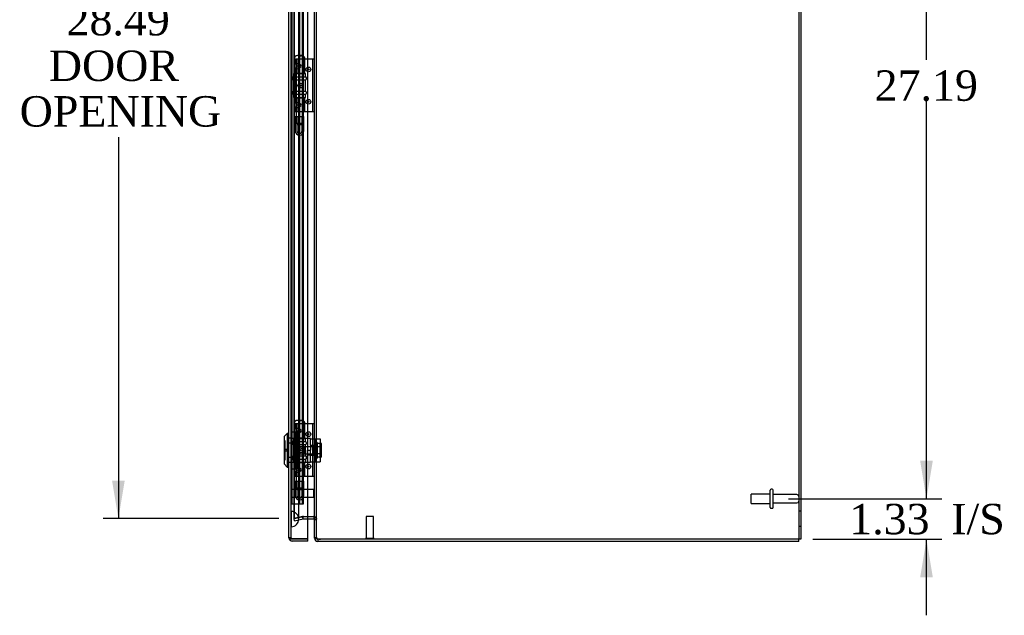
# Model space of a CAD drawing. Header units: inches. Extents: x 1 to 240, y -1 to 159.
# Tile 6 of 8: x 109 to 142, y 65 to 85. Entities that reach past the tile are written whole.
import ezdxf
from ezdxf.enums import TextEntityAlignment as Align
from ezdxf.lldxf.tags import DXFTag

# ---------------------------------------------------------------- set-up
doc = ezdxf.new("R2010")
doc.units = ezdxf.units.IN
doc.header["$MEASUREMENT"] = 0
for name, color, linetype in [('CAP02342', 7, 'Continuous'), ('COM52788', 7, 'Continuous'), ('COM52808', 7, 'Continuous'), ('COM53844', 7, 'Continuous'), ('COM55772-4', 7, 'Continuous'), ('COM70219', 7, 'Continuous'), ('Default', 7, 'Continuous'), ('HNG14573-1', 7, 'Continuous'), ('HNG14573-2', 7, 'Continuous'), ('LOK10000', 7, 'Continuous'), ('LOK10000CAM', 7, 'Continuous'), ('LOK10000NUT', 7, 'Continuous'), ('LOK10000SC', 7, 'Continuous'), ('PIN17645', 7, 'Continuous'), ('STD21878', 7, 'Continuous'), ('STD26098', 7, 'Continuous')]:
    doc.layers.add(name, color=color, linetype=linetype)
doc.styles.add('SEACAD_Times_New_Roman', font='times.ttf')
tags = doc.linetypes.add('HIDDEN2', pattern=[0.1875, 0.125, -0.0625]).pattern_tags.tags
tags[6:7] = [DXFTag(74, 4), DXFTag(75, 0), DXFTag(340, '0'), DXFTag(46, 0.0), DXFTag(50, 0.0), DXFTag(44, 0.0), DXFTag(45, 0.0)]
tags[4:5] = [DXFTag(74, 4), DXFTag(75, 0), DXFTag(340, '0'), DXFTag(46, 0.0), DXFTag(50, 0.0), DXFTag(44, 0.0), DXFTag(45, 0.0)]
doc.dimstyles.new('HAMMOND_(STH_-_240x160)', dxfattribs={"dimtxt": 1, "dimasz": 1.25, "dimexe": 0.5, "dimexo": 0.5, "dimgap": 0.25, "dimtad": 0, "dimtih": 1, "dimtoh": 1, "dimzin": 0, "dimdsep": 46, "dimtxsty": 'SEACAD_Times_New_Roman', "dimblk1": '_SE_FILLED', "dimblk2": '_SE_FILLED', "dimsah": 1, "dimcen": 0.5, "dimadec": 0, "dimazin": 0, "dimtfac": 0.8, "dimtofl": 0, "dimtmove": 0, "dimatfit": 3, "dimfxl": 1, "dimtolj": 1, "dimtzin": 0, "dimarcsym": 0})

# ---------------------------------------------------------------- blocks, each defined once
blk = doc.blocks.new('SE3')
at = {"layer": 'CAP02342', "color": 7, "linetype": 'HIDDEN2'}
for p, q in [((118.252, 81.524), (118.544, 81.524)), ((118.252, 81.524), (118.252, 81.05)), ((118.312, 81.524), (118.312, 81.05)), ((118.484, 81.05), (118.484, 81.524)), ((118.544, 81.05), (118.544, 81.524)), ((118.391, 80.971), (118.405, 80.971)), ((118.391, 80.911), (118.405, 80.911)), ((118.252, 69.524), (118.544, 69.524)), ((118.252, 69.524), (118.252, 69.05)), ((118.312, 69.524), (118.312, 69.05)), ((118.484, 69.05), (118.484, 69.524)), ((118.544, 69.05), (118.544, 69.524)), ((118.391, 68.971), (118.405, 68.971)), ((118.391, 68.911), (118.405, 68.911))]:
    blk.add_line(p, q, dxfattribs=at)
for centre, radius, start, end in [((118.391, 81.05), 0.139, 180, 270), ((118.391, 81.05), 0.079, 180, 270), ((118.391, 81.05), 0.079, 270, 275.0835), ((118.405, 81.05), 0.079, 264.9165, 270), ((118.405, 81.05), 0.079, 270, 0), ((118.405, 81.05), 0.139, 270, 0), ((118.391, 81.05), 0.139, 270, 272.8866), ((118.405, 81.05), 0.139, 267.1134, 270), ((118.391, 69.05), 0.139, 180, 270), ((118.391, 69.05), 0.079, 180, 270), ((118.405, 69.05), 0.079, 270, 0), ((118.405, 69.05), 0.139, 270, 0), ((118.391, 69.05), 0.079, 270, 275.0835), ((118.391, 69.05), 0.139, 270, 272.8866), ((118.405, 69.05), 0.079, 264.9165, 270), ((118.405, 69.05), 0.139, 267.1134, 270)]:
    blk.add_arc(centre, radius, start, end, dxfattribs=at)
at = {"layer": 'COM52788', "color": 7, "linetype": 'HIDDEN2'}
for p, q in [((118.498, 68.359), (118.218, 68.294)), ((118.521, 68.362), (118.498, 68.359)), ((118.515, 68.289), (118.498, 68.359)), ((118.522, 68.29), (118.521, 68.362)), ((118.528, 68.362), (118.523, 68.362)), ((118.876, 68.324), (118.887, 68.356)), ((118.234, 68.224), (118.218, 68.294)), ((118.234, 68.224), (118.515, 68.289)), ((118.522, 68.29), (118.515, 68.289)), ((118.523, 68.29), (118.676, 68.29)), ((118.96, 68.254), (118.888, 68.254)), ((118.96, 67.648), (118.915, 67.648)), ((118.96, 67.648), (118.96, 67.673)), ((119.093, 67.612), (118.996, 67.612))]:
    blk.add_line(p, q, dxfattribs=at)
at = {"layer": 'COM52788', "color": 7, "linetype": 'Continuous'}
for p, q in [((118.676, 68.29), (118.852, 68.29)), ((118.864, 68.288), (118.876, 68.324)), ((118.888, 67.648), (118.888, 67.673)), ((118.915, 67.648), (118.888, 67.648)), ((118.996, 67.612), (118.996, 67.54)), ((119.093, 67.54), (118.996, 67.54)), ((134.816, 67.54), (119.093, 67.54)), ((134.816, 67.54), (134.816, 67.612))]:
    blk.add_line(p, q, dxfattribs=at)
at = {"layer": 'COM52788', "color": 7, "linetype": 'HIDDEN2'}
for centre, radius, start, end in [((118.523, 68.254), 0.108, 90, 90.9462), ((118.852, 68.254), 0.108, 71.3966, 88.5838), ((118.852, 68.254), 0.108, 0, 71.3966), ((118.523, 68.254), 0.036, 90, 90.9462), ((118.996, 67.648), 0.036, 180, 204.4765)]:
    blk.add_arc(centre, radius, start, end, dxfattribs=at)
at = {"layer": 'COM52788', "color": 7, "linetype": 'Continuous'}
for centre, radius, start, end in [((118.852, 68.254), 0.108, 88.5838, 90), ((118.852, 68.254), 0.036, 71.3966, 90), ((118.852, 68.254), 0.036, 0, 71.3966), ((118.996, 67.648), 0.108, 180, 270), ((118.996, 67.648), 0.036, 204.4765, 270)]:
    blk.add_arc(centre, radius, start, end, dxfattribs=at)
at = {"layer": 'COM52808', "color": 7, "linetype": 'Continuous'}
for p, q in [((118.051, 67.663), (118.051, 97.416)), ((118.676, 67.627), (118.676, 97.452)), ((118.051, 67.662), (118.051, 67.663)), ((118.051, 67.662), (118.051, 67.662)), ((118.051, 67.662), (118.051, 67.662)), ((118.159, 67.627), (118.072, 67.627)), ((118.109, 67.627), (118.072, 67.6)), ((118.109, 67.627), (118.159, 67.627)), ((118.159, 67.627), (118.676, 67.627)), ((118.159, 67.627), (118.159, 67.627)), ((118.676, 67.627), (118.159, 67.627)), ((118.676, 67.555), (118.159, 67.555)), ((118.676, 67.555), (118.676, 67.627))]:
    blk.add_line(p, q, dxfattribs=at)
at = {"layer": 'COM52808', "color": 7, "linetype": 'HIDDEN2'}
for p, q in [((118.123, 67.663), (118.123, 97.416)), ((118.123, 70.935), (118.051, 70.935)), ((118.123, 70.771), (118.051, 70.771)), ((118.123, 70.309), (118.051, 70.309)), ((118.123, 70.144), (118.051, 70.144)), ((118.051, 67.663), (118.123, 67.663)), ((118.123, 67.662), (118.051, 67.662)), ((118.159, 67.627), (118.159, 67.627))]:
    blk.add_line(p, q, dxfattribs=at)
at = {"layer": 'COM52808', "color": 7, "linetype": 'Continuous'}
for start, end in [(180, 180.1008), (180.2175, 215.5265), (215.5265, 270)]:
    blk.add_arc((118.159, 67.663), 0.108, start, end, dxfattribs=at)
at = {"layer": 'COM52808', "color": 7, "linetype": 'HIDDEN2'}
for start, end in [(180, 180.3025), (180.3025, 270), (180.3025, 270)]:
    blk.add_arc((118.159, 67.663), 0.036, start, end, dxfattribs=at)
at = {"layer": 'COM52808', "color": 7, "linetype": 'Continuous'}
blk.add_open_spline([(118.072, 67.627), (118.065, 67.633), (118.06, 67.639), (118.053, 67.651), (118.052, 67.656), (118.051, 67.662)], degree=3, knots=[0, 0, 0, 0, 0.5, 0.5, 1, 1, 1, 1], dxfattribs=at)
at = {"layer": 'COM52808', "color": 7, "linetype": 'HIDDEN2'}
for points, knots in [([(118.109, 67.627), (118.106, 67.632), (118.105, 67.638), (118.102, 67.646), (118.102, 67.649), (118.101, 67.653), (118.101, 67.654), (118.1, 67.657), (118.099, 67.658), (118.097, 67.661), (118.095, 67.661), (118.091, 67.662), (118.089, 67.662), (118.083, 67.662), (118.079, 67.662), (118.067, 67.662), (118.059, 67.662), (118.051, 67.662)], [0, 0, 0, 0, 0.25, 0.25, 0.375, 0.375, 0.4375, 0.4375, 0.5, 0.5, 0.5625, 0.5625, 0.625, 0.625, 0.75, 0.75, 1, 1, 1, 1]), ([(118.051, 67.662), (118.057, 67.662), (118.063, 67.662), (118.069, 67.662), (118.075, 67.662), (118.082, 67.662), (118.088, 67.662), (118.089, 67.662), (118.091, 67.661), (118.092, 67.661), (118.094, 67.661), (118.095, 67.661), (118.097, 67.66), (118.097, 67.66), (118.098, 67.66), (118.098, 67.659), (118.099, 67.658), (118.099, 67.658), (118.1, 67.657), (118.101, 67.654), (118.101, 67.651), (118.102, 67.648), (118.103, 67.645), (118.103, 67.642), (118.104, 67.639), (118.106, 67.635), (118.107, 67.631), (118.109, 67.627)], [0, 0, 0, 0, 0.186705, 0.186705, 0.186705, 0.38114, 0.38114, 0.38114, 0.429837, 0.429837, 0.429837, 0.479528, 0.479528, 0.479528, 0.504062, 0.504062, 0.504062, 0.535578, 0.535578, 0.535578, 0.673413, 0.673413, 0.673413, 0.81014, 0.81014, 0.81014, 1, 1, 1, 1])]:
    blk.add_open_spline(points, degree=3, knots=knots, dxfattribs=at)
at = {"layer": 'COM53844', "color": 7, "linetype": 'HIDDEN2'}
for p, q in [((118.161, 68.777), (118.161, 96.277)), ((118.412, 68.777), (118.412, 96.277)), ((118.492, 68.777), (118.492, 96.277)), ((118.53, 68.777), (118.53, 96.277)), ((118.123, 68.777), (118.204, 68.777)), ((118.204, 68.777), (118.449, 68.777)), ((118.449, 68.777), (118.53, 68.777))]:
    blk.add_line(p, q, dxfattribs=at)
at = {"layer": 'COM55772-4', "color": 7, "linetype": 'Continuous'}
for p, q in [((118.888, 67.673), (118.888, 97.406)), ((134.888, 97.468), (134.888, 67.612)), ((118.676, 68.362), (118.852, 68.362)), ((118.852, 68.362), (118.855, 68.362)), ((134.78, 67.612), (119.092, 67.612)), ((134.888, 67.612), (134.78, 67.612))]:
    blk.add_line(p, q, dxfattribs=at)
at = {"layer": 'COM55772-4', "color": 7, "linetype": 'HIDDEN2'}
for p, q in [((118.96, 67.673), (118.96, 97.406)), ((134.816, 97.468), (134.816, 67.612)), ((118.218, 68.295), (118.218, 96.785)), ((118.234, 68.295), (118.234, 96.785)), ((118.218, 68.295), (118.498, 68.359)), ((118.234, 68.295), (118.515, 68.359)), ((118.515, 68.359), (118.498, 68.359)), ((118.515, 68.359), (118.523, 68.36)), ((118.523, 68.36), (118.528, 68.362)), ((118.528, 68.362), (118.676, 68.362)), ((118.855, 68.362), (118.86, 68.362)), ((134.888, 68.54), (134.816, 68.54)), ((118.218, 68.295), (118.234, 68.295)), ((118.888, 68.274), (118.96, 68.274)), ((134.816, 68.04), (134.888, 68.04)), ((118.888, 67.673), (118.96, 67.673))]:
    blk.add_line(p, q, dxfattribs=at)
at = {"layer": 'COM55772-4', "color": 7, "linetype": 'Continuous'}
for centre, radius, start, end in [((118.721, 68.26), 0.168, 4.9188, 37.2701), ((119.092, 67.924), 0.312, 252.2641, 270)]:
    blk.add_arc(centre, radius, start, end, dxfattribs=at)
at = {"layer": 'COM55772-4', "color": 7, "linetype": 'HIDDEN2'}
blk.add_arc((118.721, 68.26), 0.168, 4.9188, 37.2701, dxfattribs=at)
for points in [[(118.86, 68.362), (118.873, 68.354), (118.886, 68.347), (118.911, 68.333), (118.922, 68.325), (118.941, 68.311), (118.948, 68.304), (118.958, 68.289), (118.96, 68.282), (118.96, 68.274)], [(118.96, 68.274), (118.96, 68.282), (118.958, 68.289), (118.948, 68.304), (118.941, 68.311), (118.922, 68.325), (118.911, 68.333), (118.886, 68.347), (118.873, 68.354), (118.86, 68.362)], [(118.96, 67.673), (118.96, 67.668), (118.961, 67.663), (118.964, 67.654), (118.967, 67.65), (118.973, 67.642), (118.977, 67.639), (118.986, 67.632), (118.991, 67.629), (118.996, 67.626)]]:
    blk.add_open_spline(points, degree=3, knots=[0, 0, 0, 0, 0.25, 0.25, 0.5, 0.5, 0.75, 0.75, 1, 1, 1, 1], dxfattribs=at)
at = {"layer": 'COM55772-4', "color": 7, "linetype": 'Continuous'}
blk.add_open_spline([(118.888, 67.673), (118.888, 67.672), (118.889, 67.671), (118.889, 67.668), (118.89, 67.666), (118.892, 67.663), (118.893, 67.661), (118.896, 67.659), (118.898, 67.656), (118.901, 67.654), (118.905, 67.652), (118.909, 67.65), (118.913, 67.648), (118.921, 67.645), (118.933, 67.64), (118.949, 67.636), (118.963, 67.633), (118.974, 67.631), (118.985, 67.628), (118.993, 67.627), (118.996, 67.626)], degree=3, knots=[0, 0, 0, 0, 0.039266, 0.078774, 0.11852, 0.1585, 0.198709, 0.239144, 0.279801, 0.320676, 0.361763, 0.403059, 0.44456, 0.486259, 0.612331, 0.740013, 0.804498, 0.869337, 0.93451, 1, 1, 1, 1], dxfattribs=at)
at = {"layer": 'COM70219', "color": 7, "linetype": 'HIDDEN2'}
for p, q in [((118.124, 68.528), (118.124, 96.55)), ((118.125, 68.528), (118.125, 96.55)), ((118.127, 68.528), (118.127, 96.55)), ((118.373, 68.528), (118.373, 96.55)), ((118.124, 68.029), (118.124, 68.528)), ((118.124, 68.527), (118.125, 68.527)), ((118.125, 68.029), (118.125, 68.528)), ((118.125, 68.527), (118.127, 68.278)), ((118.127, 68.278), (118.127, 68.528)), ((118.373, 68.278), (118.373, 68.528)), ((118.125, 68.029), (118.124, 68.029)), ((118.127, 68.278), (118.125, 68.029))]:
    blk.add_line(p, q, dxfattribs=at)
for start, end in [(0, 90), (270, 0)]:
    blk.add_arc((118.123, 68.278), 0.25, start, end, dxfattribs=at)
at = {"layer": 'HNG14573-1', "color": 7, "linetype": 'HIDDEN2'}
for p, q in [((118.337, 83.406), (118.22, 83.406)), ((118.22, 83.219), (118.22, 83.406)), ((118.277, 83.257), (118.277, 83.406)), ((118.277, 83.257), (118.277, 83.232)), ((118.285, 82.952), (118.285, 83.406)), ((118.322, 82.952), (118.322, 83.406)), ((118.513, 83.406), (118.337, 83.406)), ((118.406, 83.232), (118.35, 83.257)), ((118.532, 83.406), (118.513, 83.406)), ((118.519, 82.952), (118.519, 83.406)), ((118.81, 83.406), (118.532, 83.406)), ((118.576, 82.952), (118.576, 83.406)), ((118.888, 83.406), (118.81, 83.406)), ((118.831, 81.674), (118.831, 83.406)), ((118.22, 83.185), (118.22, 83.219)), ((118.22, 83.176), (118.22, 83.185)), ((118.22, 83.143), (118.22, 83.176)), ((118.22, 81.937), (118.22, 83.143)), ((118.277, 82.952), (118.22, 82.952)), ((118.277, 83.232), (118.277, 83.129)), ((118.277, 83.104), (118.277, 83.129)), ((118.277, 81.975), (118.277, 83.104)), ((118.277, 82.952), (118.285, 82.952)), ((118.285, 82.952), (118.576, 82.952)), ((118.337, 83.219), (118.412, 83.185)), ((118.412, 83.176), (118.337, 83.143)), ((118.406, 83.129), (118.35, 83.104)), ((118.277, 82.127), (118.22, 82.127)), ((118.285, 82.127), (118.277, 82.127)), ((118.277, 81.95), (118.277, 81.975)), ((118.277, 81.95), (118.277, 81.847)), ((118.285, 81.674), (118.285, 82.127)), ((118.576, 82.127), (118.285, 82.127)), ((118.322, 81.674), (118.322, 82.127)), ((118.35, 81.975), (118.406, 81.95)), ((118.519, 81.674), (118.519, 82.127)), ((118.576, 81.674), (118.576, 82.127)), ((118.22, 81.903), (118.22, 81.937)), ((118.22, 81.894), (118.22, 81.903)), ((118.22, 81.861), (118.22, 81.894)), ((118.22, 81.674), (118.22, 81.861)), ((118.337, 81.674), (118.22, 81.674)), ((118.277, 81.847), (118.277, 81.822)), ((118.277, 81.674), (118.277, 81.822)), ((118.337, 81.937), (118.412, 81.903)), ((118.412, 81.894), (118.337, 81.861)), ((118.513, 81.674), (118.337, 81.674)), ((118.35, 81.822), (118.406, 81.847)), ((118.532, 81.674), (118.513, 81.674)), ((118.81, 81.674), (118.532, 81.674)), ((118.888, 81.674), (118.81, 81.674)), ((118.337, 71.406), (118.22, 71.406)), ((118.22, 71.219), (118.22, 71.406)), ((118.277, 71.257), (118.277, 71.406)), ((118.277, 71.257), (118.277, 71.232)), ((118.285, 70.952), (118.285, 71.406)), ((118.322, 70.952), (118.322, 71.406)), ((118.513, 71.406), (118.337, 71.406)), ((118.406, 71.232), (118.35, 71.257)), ((118.532, 71.406), (118.513, 71.406)), ((118.519, 70.952), (118.519, 71.406)), ((118.81, 71.406), (118.532, 71.406)), ((118.576, 70.952), (118.576, 71.406)), ((118.888, 71.406), (118.81, 71.406)), ((118.831, 69.674), (118.831, 71.406)), ((118.22, 71.185), (118.22, 71.219)), ((118.22, 71.176), (118.22, 71.185)), ((118.22, 71.143), (118.22, 71.176)), ((118.22, 69.937), (118.22, 71.143)), ((118.277, 70.952), (118.22, 70.952)), ((118.277, 71.232), (118.277, 71.129)), ((118.277, 71.104), (118.277, 71.129)), ((118.277, 69.975), (118.277, 71.104)), ((118.277, 70.952), (118.285, 70.952)), ((118.285, 70.952), (118.576, 70.952)), ((118.337, 71.219), (118.412, 71.185)), ((118.412, 71.176), (118.337, 71.143)), ((118.406, 71.129), (118.35, 71.104)), ((118.277, 70.127), (118.22, 70.127)), ((118.285, 70.127), (118.277, 70.127)), ((118.277, 69.95), (118.277, 69.975)), ((118.285, 69.674), (118.285, 70.127)), ((118.576, 70.127), (118.285, 70.127)), ((118.322, 69.674), (118.322, 70.127)), ((118.35, 69.975), (118.406, 69.95)), ((118.519, 69.674), (118.519, 70.127)), ((118.576, 69.674), (118.576, 70.127)), ((118.22, 69.903), (118.22, 69.937)), ((118.22, 69.894), (118.22, 69.903)), ((118.22, 69.861), (118.22, 69.894)), ((118.22, 69.674), (118.22, 69.861)), ((118.337, 69.674), (118.22, 69.674)), ((118.277, 69.95), (118.277, 69.847)), ((118.277, 69.847), (118.277, 69.822)), ((118.277, 69.674), (118.277, 69.822)), ((118.337, 69.937), (118.412, 69.903)), ((118.412, 69.894), (118.337, 69.861)), ((118.513, 69.674), (118.337, 69.674)), ((118.35, 69.822), (118.406, 69.847)), ((118.532, 69.674), (118.513, 69.674)), ((118.81, 69.674), (118.532, 69.674)), ((118.888, 69.674), (118.81, 69.674))]:
    blk.add_line(p, q, dxfattribs=at)
for centre, radius in [((118.691, 83.071), 0.079), ((118.691, 83.071), 0.022), ((118.691, 82.008), 0.079), ((118.691, 82.008), 0.022), ((118.691, 71.071), 0.079), ((118.691, 71.071), 0.022), ((118.691, 70.008), 0.079), ((118.691, 70.008), 0.022)]:
    blk.add_circle(centre, radius, dxfattribs=at)
for centre, major_axis, ratio, start_param, end_param in [((118.37, 83.137), (0.147, -0.094), 0.323001, 2.000852, 3.344755), ((118.37, 83.206), (0.0911, -0.0581), 0.323001, 2.000852, 3.344755), ((118.37, 83.225), (0.147, 0.094), 0.323001, 2.93843, 4.282333), ((118.37, 83.155), (0.0911, 0.0581), 0.323001, 2.93843, 4.282333), ((118.35, 83.181), (-0.0978, 0), 0.638889, 2.181662, 4.101524), ((118.407, 83.181), (-0.00861, 0), 0.638889, 2.181662, 4.101524), ((118.37, 81.855), (0.147, -0.094), 0.323001, 2.000852, 3.344755), ((118.37, 81.924), (0.0911, -0.0581), 0.323001, 2.000852, 3.344755), ((118.35, 81.899), (-0.0978, 0), 0.638889, 2.181662, 4.101524), ((118.37, 81.943), (0.147, 0.094), 0.323001, 2.93843, 4.282333), ((118.37, 81.873), (0.0911, 0.0581), 0.323001, 2.93843, 4.282333), ((118.407, 81.899), (-0.00861, 0), 0.638889, 2.181662, 4.101524), ((118.37, 71.206), (0.0911, -0.0581), 0.323001, 2.000852, 3.344755), ((118.37, 71.137), (0.147, -0.094), 0.323001, 2.000852, 3.344755), ((118.37, 71.225), (0.147, 0.094), 0.323001, 2.93843, 4.282333), ((118.37, 71.155), (0.0911, 0.0581), 0.323001, 2.93843, 4.282333), ((118.35, 71.181), (-0.0978, 0), 0.638889, 2.181662, 4.101524), ((118.407, 71.181), (-0.00861, 0), 0.638889, 2.181662, 4.101524), ((118.37, 69.855), (0.147, -0.094), 0.323001, 2.000852, 3.344755), ((118.37, 69.924), (0.0911, -0.0581), 0.323001, 2.000852, 3.344755), ((118.37, 69.943), (0.147, 0.094), 0.323001, 2.93843, 4.282333), ((118.37, 69.873), (0.0911, 0.0581), 0.323001, 2.93843, 4.282333), ((118.35, 69.899), (-0.0978, 0), 0.638889, 2.181662, 4.101524), ((118.407, 69.899), (-0.00861, 0), 0.638889, 2.181662, 4.101524)]:
    blk.add_ellipse(centre, major_axis=major_axis, ratio=ratio, start_param=start_param, end_param=end_param, dxfattribs=at)
for centre, major_axis in [((118.421, 82.54), (0, -0.079)), ((118.425, 82.54), (0, -0.022)), ((118.421, 70.54), (0, -0.079)), ((118.425, 70.54), (0, 0.022))]:
    blk.add_ellipse(centre, major_axis=major_axis, ratio=0.97437, dxfattribs=at)
at = {"layer": 'HNG14573-2', "color": 7, "linetype": 'HIDDEN2'}
for p, q in [((118.199, 82.933), (118.597, 82.933)), ((118.199, 82.933), (118.199, 82.826)), ((118.278, 82.933), (118.278, 82.146)), ((118.518, 82.146), (118.518, 82.933)), ((118.597, 82.826), (118.597, 82.933)), ((118.171, 82.787), (118.171, 82.764)), ((118.199, 82.826), (118.597, 82.826)), ((118.199, 82.726), (118.597, 82.726)), ((118.199, 82.726), (118.199, 82.354)), ((118.597, 82.354), (118.597, 82.726)), ((118.626, 82.764), (118.626, 82.787)), ((118.171, 82.315), (118.171, 82.292)), ((118.199, 82.354), (118.597, 82.354)), ((118.626, 82.292), (118.626, 82.315)), ((118.199, 82.254), (118.597, 82.254)), ((118.199, 82.254), (118.199, 82.146)), ((118.199, 82.146), (118.597, 82.146)), ((118.597, 82.146), (118.597, 82.254)), ((118.199, 70.933), (118.597, 70.933)), ((118.199, 70.933), (118.199, 70.826)), ((118.278, 70.933), (118.278, 70.146)), ((118.518, 70.146), (118.518, 70.933)), ((118.597, 70.826), (118.597, 70.933)), ((118.171, 70.787), (118.171, 70.764)), ((118.199, 70.826), (118.597, 70.826)), ((118.199, 70.726), (118.597, 70.726)), ((118.199, 70.726), (118.199, 70.354)), ((118.597, 70.354), (118.597, 70.726)), ((118.626, 70.764), (118.626, 70.787)), ((118.171, 70.315), (118.171, 70.292)), ((118.199, 70.354), (118.597, 70.354)), ((118.626, 70.292), (118.626, 70.315)), ((118.199, 70.254), (118.597, 70.254)), ((118.199, 70.254), (118.199, 70.146)), ((118.199, 70.146), (118.597, 70.146)), ((118.597, 70.146), (118.597, 70.254))]:
    blk.add_line(p, q, dxfattribs=at)
for centre, start, end in [((118.211, 82.787), 106.7083, 180), ((118.211, 82.764), 180, 253.2917), ((118.586, 82.787), 0, 73.2917), ((118.586, 82.764), 286.7083, 0), ((118.211, 82.315), 106.7083, 180), ((118.211, 82.292), 180, 253.2917), ((118.586, 82.315), 0, 73.2917), ((118.586, 82.292), 286.7083, 0), ((118.211, 70.787), 106.7083, 180), ((118.211, 70.764), 180, 253.2917), ((118.586, 70.787), 0, 73.2917), ((118.586, 70.764), 286.7083, 0), ((118.211, 70.315), 106.7083, 180), ((118.211, 70.292), 180, 253.2917), ((118.586, 70.315), 0, 73.2917), ((118.586, 70.292), 286.7083, 0)]:
    blk.add_arc(centre, 0.04, start, end, dxfattribs=at)
at = {"layer": 'LOK10000', "color": 7, "linetype": 'Continuous'}
for p, q in [((117.991, 71.09), (117.891, 70.99)), ((117.891, 70.99), (117.891, 70.09)), ((117.991, 71.09), (117.991, 69.99)), ((118.051, 71.09), (117.991, 71.09)), ((117.891, 70.09), (117.991, 69.99)), ((117.991, 69.99), (118.051, 69.99))]:
    blk.add_line(p, q, dxfattribs=at)
at = {"layer": 'LOK10000', "color": 7, "linetype": 'HIDDEN2'}
for p, q in [((118.121, 70.935), (118.051, 70.935)), ((118.761, 70.932), (118.121, 70.932)), ((118.761, 70.932), (118.761, 70.915)), ((117.921, 70.852), (117.891, 70.852)), ((117.921, 70.227), (117.921, 70.852)), ((118.121, 70.771), (118.051, 70.771)), ((118.361, 70.656), (118.292, 70.54)), ((118.361, 70.656), (118.361, 70.424)), ((118.861, 70.656), (118.361, 70.656)), ((118.761, 70.706), (118.761, 70.54)), ((118.861, 70.697), (118.761, 70.697)), ((118.861, 70.697), (118.861, 70.382)), ((117.981, 70.57), (117.921, 70.57)), ((117.981, 70.51), (117.921, 70.51)), ((117.981, 70.57), (117.981, 70.51)), ((118.121, 70.309), (118.051, 70.309)), ((118.292, 70.54), (118.361, 70.424)), ((118.361, 70.424), (118.861, 70.424)), ((118.661, 70.147), (118.661, 70.54)), ((118.661, 70.54), (118.761, 70.54)), ((118.861, 70.382), (118.661, 70.382)), ((117.891, 70.227), (117.921, 70.227)), ((118.121, 70.144), (118.051, 70.144)), ((118.121, 70.147), (118.661, 70.147)), ((118.661, 70.147), (118.761, 70.147)), ((118.761, 70.147), (118.761, 70.165))]:
    blk.add_line(p, q, dxfattribs=at)
at = {"layer": 'LOK10000CAM', "color": 7, "linetype": 'HIDDEN2'}
for p, q in [((118.761, 70.915), (118.926, 70.915)), ((118.761, 70.706), (118.761, 70.915)), ((118.761, 70.697), (118.911, 70.697)), ((118.911, 70.165), (118.911, 70.915)), ((118.926, 70.79), (118.926, 70.915)), ((118.926, 70.915), (119.076, 70.915)), ((118.926, 70.29), (118.926, 70.79)), ((119.076, 70.915), (119.076, 70.79)), ((119.076, 70.29), (119.076, 70.79)), ((118.761, 70.165), (118.761, 70.54)), ((118.761, 70.382), (118.911, 70.382)), ((118.926, 70.165), (118.926, 70.29)), ((119.076, 70.29), (119.076, 70.165)), ((118.761, 70.165), (118.926, 70.165)), ((118.926, 70.165), (119.076, 70.165))]:
    blk.add_line(p, q, dxfattribs=at)
at = {"layer": 'LOK10000NUT', "color": 7, "linetype": 'HIDDEN2'}
for p, q in [((118.121, 70.846), (118.121, 71.152)), ((118.121, 71.152), (118.336, 71.152)), ((118.336, 70.932), (118.121, 70.932)), ((118.336, 70.846), (118.336, 71.152)), ((118.121, 70.234), (118.121, 70.846)), ((118.121, 70.846), (118.336, 70.846)), ((118.336, 70.234), (118.336, 70.846)), ((118.121, 69.928), (118.121, 70.234)), ((118.121, 70.234), (118.336, 70.234)), ((118.121, 70.147), (118.336, 70.147)), ((118.336, 69.928), (118.336, 70.234)), ((118.121, 69.928), (118.336, 69.928))]:
    blk.add_line(p, q, dxfattribs=at)
at = {"layer": 'LOK10000SC', "color": 7, "linetype": 'HIDDEN2'}
for p, q in [((118.536, 70.656), (118.536, 70.424)), ((118.911, 70.656), (118.536, 70.656)), ((118.981, 70.802), (118.911, 70.802)), ((118.981, 70.802), (118.981, 70.277)), ((119.118, 70.762), (118.981, 70.762)), ((119.118, 70.651), (118.981, 70.651)), ((119.118, 70.651), (119.118, 70.762)), ((119.118, 70.429), (119.118, 70.651)), ((118.536, 70.424), (118.911, 70.424)), ((119.118, 70.429), (118.981, 70.429)), ((119.118, 70.317), (118.981, 70.317)), ((119.118, 70.317), (119.118, 70.429)), ((118.911, 70.277), (118.981, 70.277))]:
    blk.add_line(p, q, dxfattribs=at)
at = {"layer": 'PIN17645', "color": 7, "linetype": 'HIDDEN2'}
for p, q in [((118.21, 83.406), (118.22, 83.406)), ((118.468, 83.524), (118.329, 83.524)), ((118.348, 83.523), (118.448, 83.523)), ((118.511, 81.306), (118.511, 83.406)), ((118.285, 82.952), (118.285, 82.127)), ((118.285, 81.674), (118.285, 81.306)), ((118.285, 81.306), (118.511, 81.306)), ((118.285, 81.306), (118.335, 81.256)), ((118.461, 81.256), (118.511, 81.306)), ((118.335, 81.256), (118.461, 81.256)), ((118.21, 71.406), (118.22, 71.406)), ((118.468, 71.524), (118.329, 71.524)), ((118.348, 71.523), (118.448, 71.523)), ((118.511, 69.306), (118.511, 71.406)), ((118.285, 70.952), (118.285, 70.127)), ((118.285, 69.674), (118.285, 69.306)), ((118.285, 69.306), (118.511, 69.306)), ((118.285, 69.306), (118.335, 69.256)), ((118.335, 69.256), (118.461, 69.256)), ((118.461, 69.256), (118.511, 69.306))]:
    blk.add_line(p, q, dxfattribs=at)
for centre, start, end in [((118.329, 83.406), 90, 180), ((118.329, 83.406), 80.5843, 90), ((118.468, 83.406), 90, 99.4157), ((118.468, 83.406), 0, 90), ((118.329, 71.406), 90, 180), ((118.329, 71.406), 80.5843, 90), ((118.468, 71.406), 90, 99.4157), ((118.468, 71.406), 0, 90)]:
    blk.add_arc(centre, 0.119, start, end, dxfattribs=at)
at = {"layer": 'STD21878', "color": 7, "linetype": 'HIDDEN2'}
for p, q in [((118.155, 69.267), (118.123, 69.267)), ((118.123, 68.986), (118.155, 68.986)), ((118.155, 68.986), (118.155, 69.267)), ((118.873, 69.252), (118.155, 69.252)), ((118.155, 69.002), (118.873, 69.002)), ((118.873, 69.002), (118.873, 69.252)), ((120.835, 68.362), (120.585, 68.362)), ((120.585, 68.362), (120.585, 67.643)), ((120.835, 67.643), (120.835, 68.362)), ((120.851, 67.643), (120.57, 67.643)), ((120.57, 67.643), (120.57, 67.612)), ((120.851, 67.612), (120.851, 67.643))]:
    blk.add_line(p, q, dxfattribs=at)
at = {"layer": 'STD26098', "color": 7, "linetype": 'HIDDEN2'}
for p, q in [((133.254, 68.789), (133.254, 69.102)), ((133.879, 69.102), (133.254, 69.102)), ((133.879, 68.663), (133.879, 69.228)), ((133.949, 69.258), (133.909, 69.258)), ((133.979, 68.663), (133.979, 69.228)), ((134.756, 69.081), (133.979, 69.081)), ((133.254, 68.789), (133.879, 68.789)), ((133.979, 68.811), (134.756, 68.811)), ((133.909, 68.633), (133.949, 68.633))]:
    blk.add_line(p, q, dxfattribs=at)
for centre, radius, start, end in [((133.909, 69.228), 0.03, 90, 180), ((133.949, 69.228), 0.03, 0, 90), ((134.756, 69.021), 0.06, 0, 90), ((133.909, 68.663), 0.03, 180, 270), ((133.949, 68.663), 0.03, 270, 0), ((134.756, 68.871), 0.06, 270, 0)]:
    blk.add_arc(centre, radius, start, end, dxfattribs=at)
blk = doc.blocks.new('DMBLK2550')
at = {"layer": 'Default', "linetype": 'Continuous'}
for points in [[(139.229, 70.196), (138.812, 70.196), (139.02, 68.946)], [(139.229, 66.362), (139.02, 67.612), (138.812, 66.362)]]:
    blk.add_hatch(color=7, dxfattribs=at).paths.add_polyline_path(points)
at = {"layer": 'Default', "color": 7, "linetype": 'Continuous'}
for p, q in [((139.02, 68.946), (139.02, 71.446)), ((134.479, 68.946), (139.52, 68.946)), ((135.28, 67.612), (139.52, 67.612)), ((139.02, 65.112), (139.02, 67.612))]:
    blk.add_line(p, q, dxfattribs=at)
at = {"layer": 'Default', "color": 7, "linetype": 'Continuous', "style": 'SEACAD_Times_New_Roman'}
for s, p in [('1.33', (136.479, 68.779)), ('I/S', (139.833, 68.779))]:
    blk.add_text(s, height=1, dxfattribs=at).set_placement(p, align=Align.TOP_LEFT)
blk = doc.blocks.new('_SE_FILLED')
at = {"color": 0}
blk.add_line((0, 0), (-1, 0), dxfattribs=at)
blk.add_solid([(0, 0), (-1, -0.1665), (-1, 0.1665), (0, 0)], dxfattribs=at)
blk = doc.blocks.new('DMBLK2551')
at = {"layer": 'Default', "linetype": 'Continuous'}
for points in [[(139.229, 94.884), (139.02, 96.134), (138.812, 94.884)], [(139.229, 70.196), (138.812, 70.196), (139.02, 68.946)]]:
    blk.add_hatch(color=7, dxfattribs=at).paths.add_polyline_path(points)
at = {"layer": 'Default', "color": 7, "linetype": 'Continuous'}
for p, q in [((134.479, 96.134), (139.52, 96.134)), ((139.02, 83.39), (139.02, 96.134)), ((139.02, 68.946), (139.02, 82.04)), ((134.479, 68.946), (139.52, 68.946))]:
    blk.add_line(p, q, dxfattribs=at)
at = {"layer": 'Default', "color": 7, "linetype": 'Continuous', "style": 'SEACAD_Times_New_Roman'}
blk.add_text('27.19', height=1, dxfattribs=at).set_placement((137.314, 83.04), align=Align.TOP_LEFT)
blk = doc.blocks.new('DMBLK2568')
at = {"layer": 'Default', "linetype": 'Continuous'}
for points in [[(112.231, 95.535), (112.648, 95.535), (112.439, 96.785)], [(112.231, 69.544), (112.439, 68.294), (112.648, 69.544)]]:
    blk.add_hatch(color=7, dxfattribs=at).paths.add_polyline_path(points)
at = {"layer": 'Default', "color": 7, "linetype": 'Continuous'}
for p, q in [((117.718, 96.785), (111.939, 96.785)), ((112.439, 96.785), (112.439, 85.542)), ((112.439, 80.842), (112.439, 68.294)), ((117.718, 68.294), (111.939, 68.294))]:
    blk.add_line(p, q, dxfattribs=at)
at = {"layer": 'Default', "color": 7, "linetype": 'Continuous', "style": 'SEACAD_Times_New_Roman'}
for s, p in [('28.49', (110.733, 85.192)), ('DOOR ', (110.153, 83.692)), ('OPENING', (109.193, 82.192))]:
    blk.add_text(s, height=1, dxfattribs=at).set_placement(p, align=Align.TOP_LEFT)

msp = doc.modelspace()

# ---------------------------------------------------------------- block references
at = {"layer": 'Default'}
msp.add_blockref('SE3', (0, 0), dxfattribs=at)

# ---------------------------------------------------------------- dimensions: what is measured, and where the dimension line sits
at = {"layer": 'Default', "color": 7, "linetype": 'Continuous'}
for base, p1, p2, angle, text, picture, middle, dimtype in [((112.439, 96.785), (118.218, 96.785), (118.218, 68.294), 270, '\\A1;<>\\PDOOR \\XOPENING', 'DMBLK2568', (112.439, 84.692), 161), ((139.02, 68.946), (133.979, 68.946), (133.979, 96.134), 90, '\\A1;<>', 'DMBLK2551', (139.02, 82.54), 161), ((139.02, 68.946), (134.78, 67.612), (133.979, 68.946), 90, '\\A1;<> I/S', 'DMBLK2550', (139.02, 68.279), 160)]:
    dim = msp.add_linear_dim(base=base, p1=p1, p2=p2, angle=angle, text=text, dimstyle='HAMMOND_(STH_-_240x160)', dxfattribs=at)
    dim.commit()
    dim.dimension.update_dxf_attribs({"geometry": picture, "text_midpoint": middle, "dimtype": dimtype})

doc.saveas('drawing.dxf')
